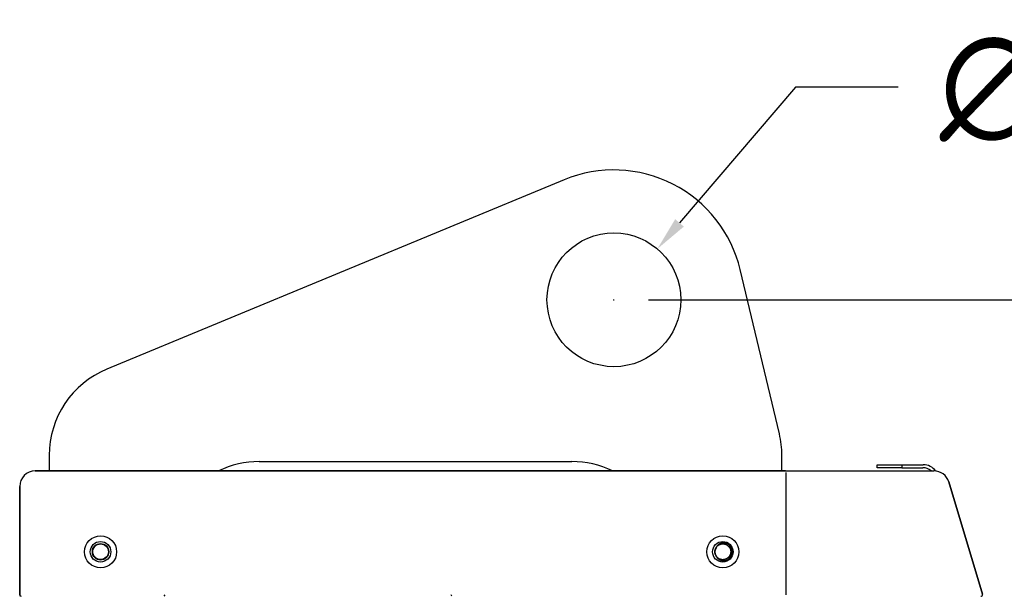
# Model space of a CAD drawing. Header units: millimetres. Extents: x -787 to 1725, y -537 to 1239.
# Tile 5 of 10: x -119 to 198, y 657 to 842. Entities that reach past the tile are written whole.
import ezdxf

# ---------------------------------------------------------------- set-up
doc = ezdxf.new("R2010")
doc.units = ezdxf.units.MM
doc.dimstyles.get("Standard").update_dxf_attribs({"dimtxt": 33, "dimasz": 11, "dimexe": 11, "dimexo": 11, "dimgap": 11, "dimtad": 0, "dimtih": 1, "dimtoh": 1, "dimdsep": 46, "dimtxsty": 'Standard', "dimcen": 0.09, "dimadec": 0, "dimazin": 0, "dimtfac": 1, "dimtofl": 0, "dimtmove": 0, "dimatfit": 3, "dimfxl": 0, "dimtolj": 1, "dimtzin": 0, "dimarcsym": 0})

# ---------------------------------------------------------------- blocks, each defined once
blk = doc.blocks.new('*D2')
at = {"color": 0, "lineweight": -2}
for p, q in [((130.83, 820.25), (93.57, 776.58)), ((163.83, 820.25), (130.83, 820.25)), ((72.38, 751.86), (72.56, 751.86)), ((72.47, 751.77), (72.47, 751.95))]:
    blk.add_line(p, q, dxfattribs=at)
at = {"color": 0, "lineweight": 18}
blk.add_solid([(92.17, 777.77), (94.96, 775.39), (86.43, 768.21)], dxfattribs=at)
at = {"layer": 'Defpoints', "color": 0, "lineweight": 18}
for p in [(86.43, 768.21), (58.52, 735.5)]:
    blk.add_point(p, dxfattribs=at)
at = {"color": 0, "lineweight": 18, "insert": (218.83, 820.25), "char_height": 33, "attachment_point": 5}
blk.add_mtext('\\A1;∅43', dxfattribs=at)
blk = doc.blocks.new('*D3')
at = {"color": 0, "lineweight": -2}
for p, q in [((83.56, 751.86), (434.53, 751.86)), ((423.53, 740.86), (423.53, 439.81)), ((423.53, 83.76), (423.53, 384.81)), ((793.52, 72.76), (412.53, 72.76))]:
    blk.add_line(p, q, dxfattribs=at)
at = {"color": 0, "lineweight": 18}
for points in [[(421.7, 740.86), (425.37, 740.86), (423.53, 751.86)], [(421.7, 83.76), (425.37, 83.76), (423.53, 72.76)]]:
    blk.add_solid(points, dxfattribs=at)
at = {"layer": 'Defpoints', "color": 0, "lineweight": 18}
for p in [(72.56, 751.86), (423.53, 72.76), (804.52, 72.76)]:
    blk.add_point(p, dxfattribs=at)
at = {"color": 0, "lineweight": 18, "insert": (423.53, 412.31), "char_height": 33, "attachment_point": 5}
blk.add_mtext('\\A1;680', dxfattribs=at)

msp = doc.modelspace()

# ---------------------------------------------------------------- linework, layer by layer
for p, q in [((56.501, 790.433), (-90.491, 729.576)), ((125.665, 708.822), (113.081, 761.55)), ((-109.016, 701.858), (-109.016, 696.86)), ((-41.516, 699.858), (58.984, 699.858)), ((126.484, 696.858), (126.484, 701.858)), ((-113.516, 696.86), (-83.765, 696.86)), ((127.657, 696.858), (-113.516, 696.858)), ((-113.516, 696.858), (127.657, 696.858)), ((-83.766, 696.86), (-83.766, 696.858)), ((-81.266, 696.86), (-83.766, 696.86)), ((-81.266, 696.858), (-81.266, 696.86)), ((-81.264, 696.86), (-78.763, 696.86)), ((-78.766, 696.86), (-78.766, 696.858)), ((-76.266, 696.86), (-78.766, 696.86)), ((-76.266, 696.858), (-76.266, 696.86)), ((-76.265, 696.86), (-73.764, 696.86)), ((-73.766, 696.86), (-73.766, 696.858)), ((-71.266, 696.86), (-73.766, 696.86)), ((-71.266, 696.858), (-71.266, 696.86)), ((-71.265, 696.86), (-68.764, 696.86)), ((-68.766, 696.86), (-68.766, 696.858)), ((-66.266, 696.86), (-68.766, 696.86)), ((-66.266, 696.858), (-66.266, 696.86)), ((-66.263, 696.86), (-63.765, 696.86)), ((-63.766, 696.86), (-63.766, 696.858)), ((-61.266, 696.86), (-63.766, 696.86)), ((-61.266, 696.858), (-61.266, 696.86)), ((-61.264, 696.86), (-58.766, 696.86)), ((-58.766, 696.86), (-58.766, 696.858)), ((-56.266, 696.86), (-58.766, 696.86)), ((-56.266, 696.858), (-56.266, 696.86)), ((-56.264, 696.86), (-53.763, 696.86)), ((-53.766, 696.86), (-53.766, 696.858)), ((-51.266, 696.86), (-53.766, 696.86)), ((-51.266, 696.858), (-51.266, 696.86)), ((-51.265, 696.86), (-48.764, 696.86)), ((-48.766, 696.86), (-48.766, 696.858)), ((-46.266, 696.86), (-48.766, 696.86)), ((-46.266, 696.858), (-46.266, 696.86)), ((-46.263, 696.86), (-43.765, 696.86)), ((-43.766, 696.86), (-43.766, 696.858)), ((-41.266, 696.86), (-43.766, 696.86)), ((-41.266, 696.858), (-41.266, 696.86)), ((-41.264, 696.86), (-38.765, 696.86)), ((-38.766, 696.86), (-38.766, 696.858)), ((-36.266, 696.86), (-38.766, 696.86)), ((-36.266, 696.858), (-36.266, 696.86)), ((-36.264, 696.86), (-33.763, 696.86)), ((-33.766, 696.86), (-33.766, 696.858)), ((-31.266, 696.86), (-33.766, 696.86)), ((-31.266, 696.858), (-31.266, 696.86)), ((-31.265, 696.86), (-28.764, 696.86)), ((-28.766, 696.86), (-28.766, 696.858)), ((-26.266, 696.86), (-28.766, 696.86)), ((-26.266, 696.858), (-26.266, 696.86)), ((-26.266, 696.86), (-23.764, 696.86)), ((-23.766, 696.86), (-23.766, 696.858)), ((-21.266, 696.86), (-23.766, 696.86)), ((-21.266, 696.858), (-21.266, 696.86)), ((-21.263, 696.86), (-18.768, 696.86)), ((-18.766, 696.86), (-18.766, 696.858)), ((-16.266, 696.86), (-18.766, 696.86)), ((-16.267, 696.86), (-13.766, 696.86)), ((-16.266, 696.858), (-16.266, 696.86)), ((-13.766, 696.86), (-13.766, 696.858)), ((-11.266, 696.86), (-13.766, 696.86)), ((-11.268, 696.86), (-8.766, 696.86)), ((-11.266, 696.858), (-11.266, 696.86)), ((-8.766, 696.86), (-8.766, 696.858)), ((-6.266, 696.86), (-8.766, 696.86)), ((-6.268, 696.86), (-3.767, 696.86)), ((-6.266, 696.858), (-6.266, 696.86)), ((-3.766, 696.86), (-3.766, 696.858)), ((-1.266, 696.86), (-3.766, 696.86)), ((-1.266, 696.858), (-1.266, 696.86)), ((-1.266, 696.86), (1.232, 696.86)), ((1.234, 696.86), (1.234, 696.858)), ((3.734, 696.86), (1.234, 696.86)), ((3.733, 696.86), (6.232, 696.86)), ((3.734, 696.858), (3.734, 696.86)), ((6.234, 696.86), (6.234, 696.858)), ((8.734, 696.86), (6.234, 696.86)), ((8.733, 696.86), (11.234, 696.86)), ((8.734, 696.858), (8.734, 696.86)), ((11.234, 696.86), (11.234, 696.858)), ((13.734, 696.86), (11.234, 696.86)), ((13.732, 696.86), (16.233, 696.86)), ((13.734, 696.858), (13.734, 696.86)), ((16.234, 696.86), (16.234, 696.858)), ((18.734, 696.86), (16.234, 696.86)), ((18.734, 696.858), (18.734, 696.86)), ((18.734, 696.86), (21.232, 696.86)), ((21.234, 696.86), (21.234, 696.858)), ((23.734, 696.86), (21.234, 696.86)), ((23.734, 696.86), (26.234, 696.86)), ((23.734, 696.858), (23.734, 696.86)), ((26.234, 696.86), (26.234, 696.858)), ((28.734, 696.86), (26.234, 696.86)), ((28.734, 696.86), (31.234, 696.86)), ((28.734, 696.858), (28.734, 696.86)), ((31.234, 696.86), (31.234, 696.858)), ((33.734, 696.86), (31.234, 696.86)), ((33.734, 696.86), (36.234, 696.86)), ((33.734, 696.858), (33.734, 696.86)), ((36.234, 696.86), (36.234, 696.858)), ((38.734, 696.86), (36.234, 696.86)), ((38.732, 696.86), (73.484, 696.86)), ((38.734, 696.858), (38.734, 696.86)), ((127.657, 696.858), (175.338, 696.858)), ((127.658, 696.858), (175.339, 696.858)), ((127.745, 696.358), (127.745, 657.04)), ((157.057, 698.858), (165.057, 698.858)), ((157.057, 697.858), (157.057, 698.858)), ((165.057, 697.858), (157.057, 697.858)), ((165.057, 698.858), (171.908, 698.858)), ((165.057, 698.858), (165.057, 697.858)), ((165.057, 697.858), (171.803, 697.858)), ((190.923, 657.183), (180.129, 693.29)), ((180.129, 693.29), (190.923, 657.183)), ((-118.516, 691.858), (-118.516, 691.86)), ((-118.516, 691.858), (-118.516, 657.04)), ((-118.516, 657.04), (-118.516, 691.858)), ((-118.516, 657.04), (-118.516, 656.54)), ((-72.031, 656.54), (-71.742, 657.04)), ((20.425, 656.54), (20.136, 657.04))]:
    msp.add_line(p, q)
for centre, radius in [((72.472, 751.858), 21.5), ((-92.516, 670.858), 5.15), ((-92.516, 670.858), 5.15), ((-92.516, 670.858), 3.3), ((107.484, 670.858), 5.15), ((107.484, 670.858), 5.15), ((107.484, 670.858), 3.3), ((-92.516, 670.86), 2.65), ((-92.516, 670.86), 2.65), ((-92.516, 670.86), 2.5)]:
    msp.add_circle(centre, radius)
for centre, radius, start, end in [((72.472, 751.858), 41.75, 13.42274, 112.49001), ((-79.016, 701.858), 30, 112.49001, 180), ((96.484, 701.858), 30, 0, 13.42274), ((-41.516, 669.858), 30, 90, 115.84237), ((58.984, 669.858), 30, 64.15734, 90), ((-113.516, 691.86), 5, 90, 180), ((-113.516, 691.858), 5, 90, 180), ((-113.516, 691.858), 5, 90, 180), ((171.803, 693.858), 4, 48.59111, 90), ((171.908, 693.858), 5, 36.36122, 90), ((175.338, 691.858), 5, 16.64434, 90), ((107.484, 670.858), 2.55, 148.94395, 211.05605), ((107.484, 670.858), 3, 304.59628, 55.40372), ((-118.016, 657.04), 0.5, 180, 270), ((190.444, 657.04), 0.5, 270, 16.64434)]:
    msp.add_arc(centre, radius, start, end)
for points, knots in [([(105.3, 672.174), (105.369, 672.289), (105.447, 672.398), (105.576, 672.551), (105.621, 672.6), (105.691, 672.671), (105.715, 672.695), (105.764, 672.741), (105.789, 672.763), (105.916, 672.873), (106.024, 672.952), (106.249, 673.093), (106.367, 673.154), (106.522, 673.22), (106.554, 673.232), (106.616, 673.256), (106.711, 673.29), (106.807, 673.317), (107, 673.365), (107.132, 673.387), (107.299, 673.402), (107.332, 673.404), (107.399, 673.407), (107.5, 673.41), (107.6, 673.406), (107.799, 673.392), (107.931, 673.372), (108.093, 673.335), (108.126, 673.326), (108.191, 673.309), (108.223, 673.299), (108.319, 673.269), (108.382, 673.246), (108.567, 673.171), (108.686, 673.111), (108.857, 673.008), (108.913, 672.971), (108.995, 672.912), (109.022, 672.892), (109.075, 672.851), (109.101, 672.83), (109.229, 672.723), (109.324, 672.629), (109.454, 672.479), (109.496, 672.426), (109.556, 672.346), (109.575, 672.318), (109.613, 672.262), (109.631, 672.234), (109.72, 672.092), (109.781, 671.974), (109.859, 671.79), (109.882, 671.728), (109.914, 671.633), (109.924, 671.601), (109.943, 671.536), (109.952, 671.504), (109.992, 671.341), (110.014, 671.21), (110.031, 671.011), (110.034, 670.944), (110.035, 670.811), (110.033, 670.744), (110.018, 670.542), (109.998, 670.411), (109.938, 670.152), (109.898, 670.025), (109.835, 669.869), (109.822, 669.838), (109.794, 669.777), (109.751, 669.686), (109.703, 669.599), (109.6, 669.428), (109.522, 669.32), (109.415, 669.191), (109.393, 669.166), (109.347, 669.116), (109.324, 669.092), (109.253, 669.02), (109.205, 668.975), (109.054, 668.844), (108.947, 668.765), (108.805, 668.677), (108.777, 668.66), (108.718, 668.626), (108.689, 668.61), (108.599, 668.564), (108.539, 668.535), (108.354, 668.457), (108.228, 668.415), (108.034, 668.367), (107.969, 668.354), (107.869, 668.337), (107.836, 668.332), (107.769, 668.324), (107.736, 668.32), (107.57, 668.306), (107.437, 668.305), (107.238, 668.319), (107.171, 668.326), (107.072, 668.341), (107.039, 668.347), (106.973, 668.36), (106.94, 668.367), (106.777, 668.405), (106.65, 668.445), (106.465, 668.52), (106.404, 668.547), (106.315, 668.592), (106.285, 668.607), (106.226, 668.64), (106.197, 668.657), (106.053, 668.743), (105.945, 668.821), (105.741, 668.992), (105.646, 669.085), (105.536, 669.213), (105.515, 669.238), (105.473, 669.291), (105.411, 669.37), (105.355, 669.453), (105.25, 669.622), (105.189, 669.74), (105.123, 669.895), (105.111, 669.926), (105.087, 669.989), (105.053, 670.084), (105.025, 670.18), (104.977, 670.373), (104.955, 670.505), (104.941, 670.671), (104.939, 670.704), (104.936, 670.772), (104.935, 670.805), (104.934, 670.906), (104.936, 670.973), (104.95, 671.172), (104.97, 671.304), (105.015, 671.498), (105.033, 671.563), (105.073, 671.692), (105.096, 671.755), (105.171, 671.94), (105.231, 672.059), (105.334, 672.23), (105.371, 672.286), (105.429, 672.368), (105.449, 672.395), (105.49, 672.448), (105.512, 672.474), (105.619, 672.602), (105.713, 672.697), (105.863, 672.828), (105.915, 672.869), (105.996, 672.929), (106.023, 672.948), (106.079, 672.986), (106.107, 673.004), (106.249, 673.093), (106.368, 673.154), (106.551, 673.232), (106.613, 673.256), (106.708, 673.287), (106.74, 673.297), (106.805, 673.316), (106.837, 673.325), (107.001, 673.365), (107.132, 673.387), (107.397, 673.41), (107.53, 673.411), (107.698, 673.399), (107.731, 673.396), (107.798, 673.389), (107.898, 673.376), (107.996, 673.357), (108.19, 673.312), (108.317, 673.272), (108.472, 673.209), (108.503, 673.196), (108.564, 673.168), (108.595, 673.154), (108.685, 673.109), (108.743, 673.077), (108.914, 672.974), (109.022, 672.897), (109.15, 672.789), (109.175, 672.767), (109.225, 672.722), (109.249, 672.699), (109.321, 672.628), (109.367, 672.579), (109.498, 672.428), (109.577, 672.321), (109.683, 672.152), (109.716, 672.094), (109.763, 672.004), (109.778, 671.974), (109.806, 671.913), (109.82, 671.883), (109.885, 671.729), (109.927, 671.603), (109.975, 671.409), (109.989, 671.344), (110.005, 671.245), (110.01, 671.211), (110.018, 671.144), (110.022, 671.111), (110.036, 670.944), (110.037, 670.811), (110.023, 670.612), (110.016, 670.546), (110.001, 670.447), (109.996, 670.414), (109.983, 670.348), (109.976, 670.315), (109.938, 670.151), (109.898, 670.024), (109.798, 669.778), (109.739, 669.659), (109.652, 669.514), (109.634, 669.486), (109.597, 669.43), (109.54, 669.347), (109.479, 669.268), (109.351, 669.116), (109.258, 669.021), (109.131, 668.911), (109.105, 668.889), (109.053, 668.847), (108.973, 668.786), (108.89, 668.73), (108.721, 668.624), (108.603, 668.563), (108.449, 668.497), (108.418, 668.485), (108.355, 668.461), (108.323, 668.45), (108.228, 668.418), (108.164, 668.399), (107.97, 668.351), (107.839, 668.329), (107.639, 668.312), (107.572, 668.309), (107.438, 668.308), (107.371, 668.31), (107.171, 668.324), (107.04, 668.344), (106.845, 668.389), (106.781, 668.406), (106.685, 668.437), (106.653, 668.447), (106.589, 668.47), (106.558, 668.482), (106.403, 668.545), (106.284, 668.604), (106.113, 668.707), (106.057, 668.744), (105.976, 668.802), (105.949, 668.822), (105.896, 668.863), (105.869, 668.884), (105.741, 668.992), (105.646, 669.086), (105.516, 669.236), (105.474, 669.288), (105.414, 669.369), (105.395, 669.396), (105.357, 669.451), (105.339, 669.48), (105.25, 669.622), (105.188, 669.741), (105.085, 669.985), (105.042, 670.112), (105.002, 670.275), (104.994, 670.308), (104.981, 670.373), (104.962, 670.472), (104.95, 670.571), (104.932, 670.77), (104.931, 670.903), (104.943, 671.07), (104.946, 671.103), (104.953, 671.17), (104.966, 671.27), (104.985, 671.369), (105.03, 671.563), (105.07, 671.69), (105.133, 671.845), (105.146, 671.875), (105.173, 671.937), (105.188, 671.967), (105.233, 672.057), (105.265, 672.116), (105.368, 672.287), (105.445, 672.395), (105.574, 672.549), (105.619, 672.598), (105.69, 672.67), (105.714, 672.694), (105.763, 672.74), (105.788, 672.762), (105.914, 672.871), (106.021, 672.95), (106.19, 673.056), (106.248, 673.089), (106.337, 673.136), (106.367, 673.151), (106.428, 673.179), (106.459, 673.193), (106.613, 673.258), (106.739, 673.3), (106.933, 673.349), (106.998, 673.362), (107.097, 673.379), (107.13, 673.384), (107.196, 673.392), (107.23, 673.396), (107.397, 673.41), (107.53, 673.411), (107.796, 673.393), (107.928, 673.373), (108.124, 673.327), (108.189, 673.31), (108.316, 673.269), (108.379, 673.247), (108.564, 673.172), (108.683, 673.113), (108.827, 673.026), (108.855, 673.008), (108.912, 672.972), (108.994, 672.915), (109.073, 672.854), (109.226, 672.725), (109.321, 672.632), (109.431, 672.506), (109.452, 672.48), (109.494, 672.428), (109.515, 672.401), (109.575, 672.32), (109.612, 672.265), (109.718, 672.095), (109.779, 671.977), (109.845, 671.824), (109.857, 671.793), (109.881, 671.73), (109.892, 671.698), (109.924, 671.603), (109.943, 671.538), (109.991, 671.344), (110.013, 671.213), (110.03, 671.014), (110.034, 670.947), (110.035, 670.847), (110.034, 670.813), (110.032, 670.746), (110.03, 670.712), (110.019, 670.546), (109.999, 670.414), (109.954, 670.22), (109.937, 670.155), (109.906, 670.06), (109.896, 670.028), (109.873, 669.964), (109.861, 669.933), (109.798, 669.778), (109.739, 669.659), (109.636, 669.488), (109.599, 669.432), (109.541, 669.35), (109.521, 669.324), (109.48, 669.271), (109.459, 669.244), (109.351, 669.115), (109.257, 669.021), (109.057, 668.846), (108.95, 668.767), (108.807, 668.678), (108.778, 668.66), (108.72, 668.627), (108.632, 668.579), (108.541, 668.537), (108.358, 668.459), (108.232, 668.416), (108.069, 668.376), (108.036, 668.368), (107.97, 668.355), (107.871, 668.336), (107.772, 668.324), (107.573, 668.306), (107.44, 668.305), (107.274, 668.317), (107.24, 668.32), (107.174, 668.327), (107.14, 668.331), (107.04, 668.346), (106.975, 668.359), (106.78, 668.404), (106.653, 668.444), (106.468, 668.518), (106.407, 668.546), (106.316, 668.591), (106.287, 668.607), (106.228, 668.639), (106.199, 668.656), (106.056, 668.742), (105.948, 668.819), (105.795, 668.947), (105.745, 668.992), (105.673, 669.062), (105.65, 669.087), (105.604, 669.136), (105.581, 669.16), (105.472, 669.287), (105.393, 669.394), (105.312, 669.522), (105.302, 669.538), (105.293, 669.554)], [0, 0, 0, 0, 0.0088386, 0.0088386, 0.0132578, 0.0132578, 0.0154675, 0.0154675, 0.0176771, 0.0176771, 0.0265157, 0.0265157, 0.0353542, 0.0353542, 0.0375639, 0.0375639, 0.0397735, 0.0441928, 0.0441928, 0.0530313, 0.0530313, 0.055241, 0.055241, 0.0574506, 0.0618699, 0.0618699, 0.0707085, 0.0707085, 0.0729181, 0.0729181, 0.0751277, 0.0751277, 0.079547, 0.079547, 0.0883856, 0.0883856, 0.0928049, 0.0928049, 0.0950145, 0.0950145, 0.0972241, 0.0972241, 0.1060627, 0.1060627, 0.110482, 0.110482, 0.1126916, 0.1126916, 0.1149013, 0.1149013, 0.1237398, 0.1237398, 0.1281591, 0.1281591, 0.1303687, 0.1303687, 0.1325784, 0.1325784, 0.1414169, 0.1414169, 0.1458362, 0.1458362, 0.1502555, 0.1502555, 0.159094, 0.159094, 0.1679326, 0.1679326, 0.1701422, 0.1701422, 0.1723519, 0.1767712, 0.1767712, 0.1856097, 0.1856097, 0.1878194, 0.1878194, 0.190029, 0.190029, 0.1944483, 0.1944483, 0.2032868, 0.2032868, 0.2054965, 0.2054965, 0.2077061, 0.2077061, 0.2121254, 0.2121254, 0.220964, 0.220964, 0.2253832, 0.2253832, 0.2275929, 0.2275929, 0.2298025, 0.2298025, 0.2386411, 0.2386411, 0.2430603, 0.2430603, 0.24527, 0.24527, 0.2474796, 0.2474796, 0.2563182, 0.2563182, 0.2607375, 0.2607375, 0.2629471, 0.2629471, 0.2651567, 0.2651567, 0.2739953, 0.2739953, 0.2828339, 0.2828339, 0.2850435, 0.2850435, 0.2872531, 0.2916724, 0.2916724, 0.300511, 0.300511, 0.3027206, 0.3027206, 0.3049303, 0.3093495, 0.3093495, 0.3181881, 0.3181881, 0.3203977, 0.3203977, 0.3226074, 0.3226074, 0.3270266, 0.3270266, 0.3358652, 0.3358652, 0.3402845, 0.3402845, 0.3447038, 0.3447038, 0.3535423, 0.3535423, 0.3579616, 0.3579616, 0.3601712, 0.3601712, 0.3623809, 0.3623809, 0.3712194, 0.3712194, 0.3756387, 0.3756387, 0.3778484, 0.3778484, 0.380058, 0.380058, 0.3888966, 0.3888966, 0.3933158, 0.3933158, 0.3955255, 0.3955255, 0.3977351, 0.3977351, 0.4065737, 0.4065737, 0.4154122, 0.4154122, 0.4176219, 0.4176219, 0.4198315, 0.4242508, 0.4242508, 0.4330893, 0.4330893, 0.435299, 0.435299, 0.4375086, 0.4375086, 0.4419279, 0.4419279, 0.4507665, 0.4507665, 0.4529761, 0.4529761, 0.4551857, 0.4551857, 0.459605, 0.459605, 0.4684436, 0.4684436, 0.4728629, 0.4728629, 0.4750725, 0.4750725, 0.4772821, 0.4772821, 0.4861207, 0.4861207, 0.49054, 0.49054, 0.4927496, 0.4927496, 0.4949593, 0.4949593, 0.5037978, 0.5037978, 0.5082171, 0.5082171, 0.5104267, 0.5104267, 0.5126364, 0.5126364, 0.5214749, 0.5214749, 0.5303135, 0.5303135, 0.5325231, 0.5325231, 0.5347328, 0.539152, 0.539152, 0.5479906, 0.5479906, 0.5502002, 0.5502002, 0.5524099, 0.5568292, 0.5568292, 0.5656677, 0.5656677, 0.5678774, 0.5678774, 0.570087, 0.570087, 0.5745063, 0.5745063, 0.5833448, 0.5833448, 0.5877641, 0.5877641, 0.5921834, 0.5921834, 0.6010219, 0.6010219, 0.6054412, 0.6054412, 0.6076509, 0.6076509, 0.6098605, 0.6098605, 0.6186991, 0.6186991, 0.6231183, 0.6231183, 0.625328, 0.625328, 0.6275376, 0.6275376, 0.6363762, 0.6363762, 0.6407955, 0.6407955, 0.6430051, 0.6430051, 0.6452147, 0.6452147, 0.6540533, 0.6540533, 0.6628919, 0.6628919, 0.6651015, 0.6651015, 0.6673111, 0.6717304, 0.6717304, 0.680569, 0.680569, 0.6827786, 0.6827786, 0.6849883, 0.6894075, 0.6894075, 0.6982461, 0.6982461, 0.7004557, 0.7004557, 0.7026654, 0.7026654, 0.7070846, 0.7070846, 0.7159232, 0.7159232, 0.7203425, 0.7203425, 0.7225521, 0.7225521, 0.7247618, 0.7247618, 0.7336003, 0.7336003, 0.7380196, 0.7380196, 0.7402292, 0.7402292, 0.7424389, 0.7424389, 0.7512774, 0.7512774, 0.7556967, 0.7556967, 0.7579064, 0.7579064, 0.760116, 0.760116, 0.7689546, 0.7689546, 0.7777931, 0.7777931, 0.7822124, 0.7822124, 0.7866317, 0.7866317, 0.7954702, 0.7954702, 0.7976799, 0.7976799, 0.7998895, 0.8043088, 0.8043088, 0.8131473, 0.8131473, 0.815357, 0.815357, 0.8175666, 0.8175666, 0.8219859, 0.8219859, 0.8308245, 0.8308245, 0.8330341, 0.8330341, 0.8352437, 0.8352437, 0.839663, 0.839663, 0.8485016, 0.8485016, 0.8529209, 0.8529209, 0.8551305, 0.8551305, 0.8573401, 0.8573401, 0.8661787, 0.8661787, 0.870598, 0.870598, 0.8728076, 0.8728076, 0.8750172, 0.8750172, 0.8838558, 0.8838558, 0.8882751, 0.8882751, 0.8904847, 0.8904847, 0.8926944, 0.8926944, 0.9015329, 0.9015329, 0.9103715, 0.9103715, 0.9125811, 0.9125811, 0.9147908, 0.91921, 0.91921, 0.9280486, 0.9280486, 0.9302582, 0.9302582, 0.9324679, 0.9368872, 0.9368872, 0.9457257, 0.9457257, 0.9479354, 0.9479354, 0.950145, 0.950145, 0.9545643, 0.9545643, 0.9634028, 0.9634028, 0.9678221, 0.9678221, 0.9700317, 0.9700317, 0.9722414, 0.9722414, 0.9810799, 0.9810799, 0.9854992, 0.9854992, 0.9877089, 0.9877089, 0.9899185, 0.9899185, 0.9987571, 0.9987571, 1, 1, 1, 1]), ([(109.188, 673.328), (109.104, 673.374), (108.935, 673.459), (108.759, 673.528), (108.58, 673.587), (108.488, 673.612), (108.372, 673.639), (108.349, 673.644), (108.302, 673.653), (108.279, 673.658), (108.208, 673.67), (108.161, 673.677), (108.02, 673.695), (107.831, 673.709), (107.643, 673.704), (107.501, 673.694), (107.454, 673.689), (107.383, 673.68), (107.359, 673.677), (107.312, 673.67), (107.288, 673.666), (107.171, 673.645), (106.986, 673.602), (106.807, 673.541), (106.632, 673.471), (106.546, 673.431), (106.419, 673.365), (106.377, 673.341), (106.295, 673.292), (106.255, 673.267), (106.137, 673.187), (106.062, 673.13), (105.917, 673.009), (105.848, 672.945), (105.749, 672.842), (105.717, 672.807), (105.67, 672.752), (105.654, 672.734), (105.624, 672.697), (105.609, 672.678), (105.537, 672.584), (105.43, 672.428), (105.34, 672.26), (105.3, 672.174)], [0, 0, 0, 0, 0.0625, 0.125, 0.125, 0.1875, 0.1875, 0.203125, 0.203125, 0.21875, 0.21875, 0.25, 0.25, 0.3125, 0.375, 0.375, 0.40625, 0.40625, 0.421875, 0.421875, 0.4375, 0.4375, 0.5, 0.5625, 0.5625, 0.625, 0.625, 0.65625, 0.65625, 0.6875, 0.6875, 0.75, 0.75, 0.8125, 0.8125, 0.84375, 0.84375, 0.859375, 0.859375, 0.875, 0.875, 0.9375, 1, 1, 1, 1]), ([(105.3, 669.543), (105.34, 669.456), (105.429, 669.289), (105.536, 669.133), (105.609, 669.038), (105.624, 669.02), (105.654, 668.983), (105.669, 668.964), (105.716, 668.91), (105.748, 668.875), (105.847, 668.772), (105.985, 668.643), (106.136, 668.53), (106.235, 668.463), (106.255, 668.45), (106.295, 668.425), (106.316, 668.412), (106.377, 668.375), (106.419, 668.352), (106.544, 668.286), (106.63, 668.246), (106.806, 668.176), (106.895, 668.145), (107.032, 668.106), (107.078, 668.094), (107.148, 668.078), (107.171, 668.073), (107.218, 668.063), (107.335, 668.041), (107.452, 668.026), (107.64, 668.012), (107.735, 668.01), (107.876, 668.013), (107.948, 668.017), (108.019, 668.023), (108.066, 668.028), (108.09, 668.03), (108.208, 668.045), (108.302, 668.062), (108.486, 668.103), (108.577, 668.128), (108.756, 668.188), (108.844, 668.222), (108.975, 668.28), (109.019, 668.3), (109.104, 668.343), (109.146, 668.365), (109.188, 668.389)], [0, 0, 0, 0, 0.0625, 0.125, 0.125, 0.140625, 0.140625, 0.15625, 0.15625, 0.1875, 0.1875, 0.25, 0.3125, 0.3125, 0.328125, 0.328125, 0.34375, 0.34375, 0.375, 0.375, 0.4375, 0.4375, 0.5, 0.5, 0.53125, 0.53125, 0.546875, 0.546875, 0.5625, 0.625, 0.625, 0.6875, 0.6875, 0.71875, 0.734375, 0.734375, 0.75, 0.75, 0.8125, 0.8125, 0.875, 0.875, 0.9375, 0.9375, 0.96875, 0.96875, 1, 1, 1, 1])]:
    msp.add_open_spline(points, degree=3, knots=knots)

# ---------------------------------------------------------------- dimensions: what is measured, and where the dimension line sits
at = {"lineweight": 18}
dim = msp.add_diameter_dim_2p(p1=(58.516, 735.503), p2=(86.428, 768.213), dimstyle='Standard', dxfattribs=at)
dim.commit()
dim.dimension.update_dxf_attribs({"geometry": '*D2', "text_midpoint": (218.834, 820.253), "dimtype": 163})
dim = msp.add_linear_dim(base=(423.533, 72.758), p1=(72.562, 751.858), p2=(804.516, 72.758), angle=90, text='680', dimstyle='Standard', dxfattribs=at)
dim.commit()
dim.dimension.update_dxf_attribs({"geometry": '*D3', "text_midpoint": (423.533, 412.308)})

doc.saveas('drawing.dxf')
